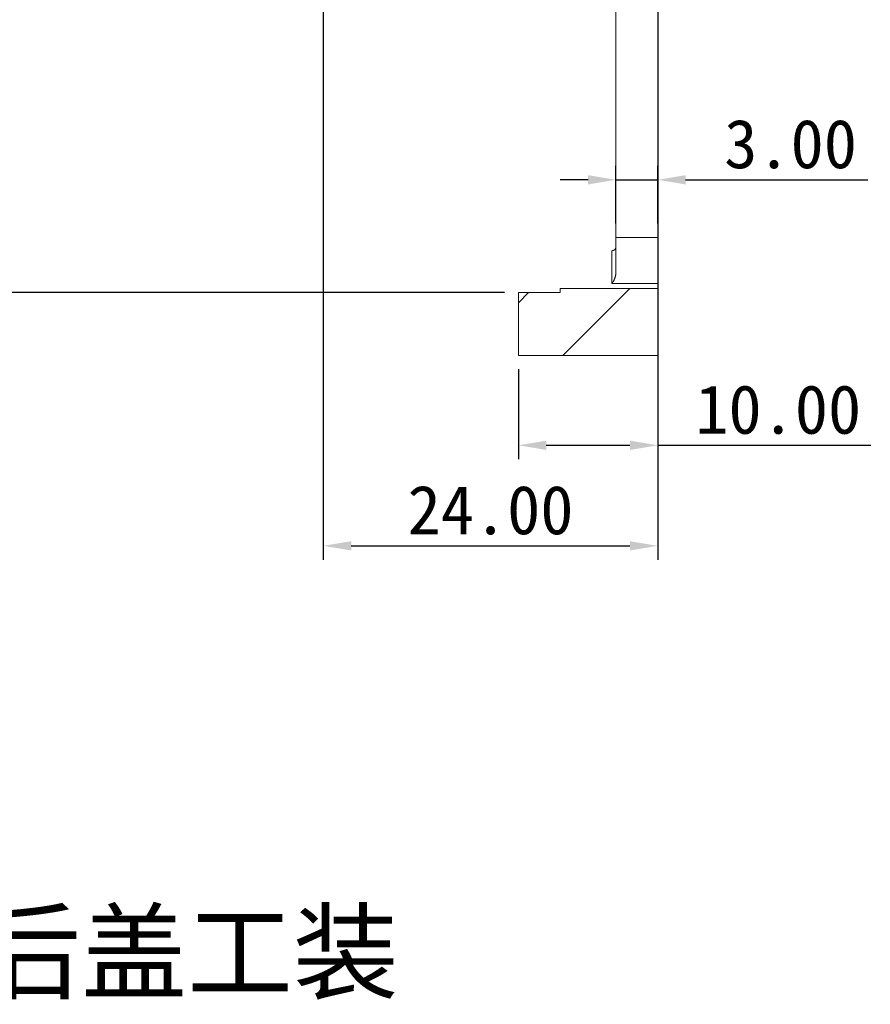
# Model space of a CAD drawing. Header units: millimetres. Extents: x -13715 to -13485, y -1131 to -986.
# Tile 3 of 5: x -13591 to -13530, y -1131 to -1060. Entities that reach past the tile are written whole.
import ezdxf

# ---------------------------------------------------------------- set-up
doc = ezdxf.new("R2010")
doc.units = ezdxf.units.MM
doc.layers.add('标注', color=4, linetype='Continuous', lineweight=13)
doc.styles.get("Standard").update_dxf_attribs({"font": 'SimSun.ttf'})
doc.styles.add('宋体', font='SimSun.ttf')
doc.dimstyles.new('ISO-25', dxfattribs={"dimtxt": 2.5, "dimasz": 2.5, "dimexe": 1.25, "dimexo": 0.625, "dimtad": 1, "dimtoh": 1, "dimzin": 12, "dimtxsty": 'Standard', "dimcen": 2.5, "dimadec": 0, "dimazin": 3, "dimtfac": 1, "dimtmove": 0, "dimatfit": 3, "dimfxl": 1, "dimarcsym": 0})
doc.dimstyles.new('ISO-25$0', dxfattribs={"dimtxt": 3.5, "dimasz": 2, "dimexe": 1, "dimexo": 1, "dimgap": 0.8, "dimtad": 1, "dimtoh": 1, "dimzin": 1, "dimdsep": 46, "dimtxsty": 'Standard', "dimcen": 0, "dimclrd": 256, "dimclre": 256, "dimclrt": 256, "dimadec": 0, "dimazin": 3, "dimtfac": 1, "dimtmove": 0, "dimatfit": 3, "dimfxl": 1, "dimlwd": -1, "dimarcsym": 0})

# ---------------------------------------------------------------- blocks, each defined once
blk = doc.blocks.new('*D19')
at = {"color": 0, "lineweight": -2, "transparency": 16777216}
for p, q in [((-13607.705, -1013.6), (-13621.609, -1025.592)), ((-13596.573, -1013.6), (-13607.705, -1013.6)), ((-13681.055, -1076.861), (-13623.502, -1027.225)), ((-13682.948, -1078.494), (-13684.841, -1080.126))]:
    blk.add_line(p, q, dxfattribs=at)
blk.add_arc((-13652.279, -1052.043), 38, 34.10536, 42.66065, dxfattribs=at)
at = {"color": 0, "lineweight": 18, "transparency": 16777216}
for points in [[(-13621.881, -1025.277), (-13621.337, -1025.908), (-13623.502, -1027.225)], [(-13683.22, -1078.178), (-13682.676, -1078.809), (-13681.055, -1076.861)]]:
    blk.add_solid(points, dxfattribs=at)
at = {"layer": 'Defpoints', "color": 0, "lineweight": 18, "transparency": 16777216}
for p in [(-13623.502, -1027.225), (-13681.055, -1076.861)]:
    blk.add_point(p, dxfattribs=at)
at = {"color": 0, "transparency": 16777216, "insert": (-13601.569, -1010.973), "char_height": 2.5, "attachment_point": 5}
blk.add_mtext('∅76{\\H0.7x;\\S+0.2^ +0.1;}', dxfattribs=at)
blk = doc.blocks.new('*D26')
at = {"lineweight": -2, "transparency": 16777216}
for p, q in [((-13555.57, -1085.161), (-13555.57, -1091.613)), ((-13545.57, -1085.161), (-13545.57, -1091.613))]:
    blk.add_line(p, q, dxfattribs=at)
at = {"transparency": 16777216}
for p, q in [((-13553.57, -1090.613), (-13547.57, -1090.613)), ((-13545.57, -1090.613), (-13530.277, -1090.613))]:
    blk.add_line(p, q, dxfattribs=at)
at = {"lineweight": 18, "transparency": 16777216}
for points in [[(-13553.57, -1090.28), (-13553.57, -1090.947), (-13555.57, -1090.613)], [(-13547.57, -1090.28), (-13547.57, -1090.947), (-13545.57, -1090.613)]]:
    blk.add_solid(points, dxfattribs=at)
at = {"layer": 'Defpoints', "color": 0, "lineweight": 18, "transparency": 16777216}
for p in [(-13555.57, -1084.161), (-13545.57, -1084.161), (-13545.57, -1090.613)]:
    blk.add_point(p, dxfattribs=at)
at = {"transparency": 16777216, "insert": (-13536.924, -1088.063), "char_height": 3.5, "attachment_point": 5}
blk.add_mtext('10.00', dxfattribs=at)
blk = doc.blocks.new('*D27')
at = {"lineweight": -2, "transparency": 16777216}
for p, q in [((-13548.57, -1074.713), (-13548.57, -1070.57)), ((-13545.57, -1074.713), (-13545.57, -1070.57))]:
    blk.add_line(p, q, dxfattribs=at)
at = {"transparency": 16777216}
for p, q in [((-13550.57, -1071.57), (-13552.57, -1071.57)), ((-13548.57, -1071.57), (-13545.57, -1071.57)), ((-13543.57, -1071.57), (-13530.506, -1071.57))]:
    blk.add_line(p, q, dxfattribs=at)
at = {"lineweight": 18, "transparency": 16777216}
for points in [[(-13550.57, -1071.237), (-13550.57, -1071.904), (-13548.57, -1071.57)], [(-13543.57, -1071.237), (-13543.57, -1071.904), (-13545.57, -1071.57)]]:
    blk.add_solid(points, dxfattribs=at)
at = {"layer": 'Defpoints', "color": 0, "lineweight": 18, "transparency": 16777216}
for p in [(-13545.57, -1071.57), (-13548.57, -1075.713), (-13545.57, -1075.713)]:
    blk.add_point(p, dxfattribs=at)
at = {"transparency": 16777216, "insert": (-13536.038, -1069.02), "char_height": 3.5, "attachment_point": 5}
blk.add_mtext('3.00', dxfattribs=at)
blk = doc.blocks.new('*D41')
at = {"lineweight": -2, "transparency": 16777216}
for p, q in [((-13569.57, -1048.161), (-13569.57, -1098.824)), ((-13545.57, -1048.161), (-13545.57, -1098.824))]:
    blk.add_line(p, q, dxfattribs=at)
at = {"transparency": 16777216}
blk.add_line((-13567.57, -1097.824), (-13547.57, -1097.824), dxfattribs=at)
at = {"lineweight": 18, "transparency": 16777216}
for points in [[(-13567.57, -1097.49), (-13567.57, -1098.157), (-13569.57, -1097.824)], [(-13547.57, -1097.49), (-13547.57, -1098.157), (-13545.57, -1097.824)]]:
    blk.add_solid(points, dxfattribs=at)
at = {"layer": 'Defpoints', "color": 0, "lineweight": 18, "transparency": 16777216}
for p in [(-13569.57, -1047.161), (-13545.57, -1047.161), (-13545.57, -1097.824)]:
    blk.add_point(p, dxfattribs=at)
at = {"transparency": 16777216, "insert": (-13557.57, -1095.274), "char_height": 3.5, "attachment_point": 5}
blk.add_mtext('24.00', dxfattribs=at)
blk = doc.blocks.new('*D43')
at = {"lineweight": -2, "transparency": 16777216}
for p, q in [((-13566.57, -1003.661), (-13596.26, -1003.661)), ((-13556.57, -1079.661), (-13596.26, -1079.661))]:
    blk.add_line(p, q, dxfattribs=at)
at = {"transparency": 16777216}
blk.add_line((-13595.26, -1005.661), (-13595.26, -1077.661), dxfattribs=at)
at = {"lineweight": 18, "transparency": 16777216}
for points in [[(-13595.593, -1005.661), (-13594.927, -1005.661), (-13595.26, -1003.661)], [(-13595.593, -1077.661), (-13594.927, -1077.661), (-13595.26, -1079.661)]]:
    blk.add_solid(points, dxfattribs=at)
at = {"layer": 'Defpoints', "color": 0, "lineweight": 18, "transparency": 16777216}
for p in [(-13565.57, -1003.661), (-13595.26, -1079.661), (-13555.57, -1079.661)]:
    blk.add_point(p, dxfattribs=at)
at = {"transparency": 16777216, "insert": (-13598.863, -1041.661), "char_height": 3.5, "attachment_point": 5, "rotation": 90}
blk.add_mtext('%%C76.00{\\H0.7x;\\S+0.2^ +0.1;}', dxfattribs=at)

msp = doc.modelspace()

# ---------------------------------------------------------------- hatches: boundary and pattern name
at = {"lineweight": 18}
h = msp.add_hatch(dxfattribs=at)
h.set_pattern_fill('ANSI31', color=256, scale=1.55, style=0)
h.set_pattern_definition([(45, (-13725.4404, -1173.7003), (-3.47985, 3.47985), [])])
h.paths.add_polyline_path([(-13549.57, -1034.411), (-13548.57, -1033.411), (-13548.57, -1027.661), (-13545.57, -1027.661), (-13545.57, -1041.661), (-13560.579, -1041.661), (-13561.57, -1040.011), (-13569.07, -1040.011), (-13569.57, -1039.511), (-13569.57, -1036.161), (-13569.07, -1035.661), (-13551.57, -1035.661), (-13551.57, -1034.411)], flags=0)
h.paths.add_polyline_path([(-13545.57, -1003.961), (-13553.57, -1003.961), (-13553.57, -1003.661), (-13566.57, -1003.661), (-13566.57, -1002.911), (-13559.07, -1002.911), (-13558.319, -1001.661), (-13559.07, -1000.411), (-13563.54, -1000.411), (-13563.57, -1000.361), (-13566.57, -1000.361), (-13566.57, -999.161), (-13545.57, -999.161)], flags=0)
h.paths.add_polyline_path([(-13545.57, -1079.361), (-13545.57, -1084.161), (-13555.57, -1084.161), (-13555.57, -1079.661), (-13553.57, -1079.661), (-13553.57, -1079.361)], flags=0)
h.paths.add_polyline_path([(-13548.57, -1049.911), (-13549.57, -1048.911), (-13551.57, -1048.911), (-13551.57, -1047.661), (-13569.07, -1047.661), (-13569.57, -1047.161), (-13569.57, -1043.811), (-13569.07, -1043.311), (-13561.57, -1043.311), (-13560.579, -1041.661), (-13545.57, -1041.661), (-13545.57, -1055.867), (-13548.57, -1055.867)], flags=0)

# ---------------------------------------------------------------- linework, layer by layer
for p, q in [((-13548.57, -1057.85), (-13548.57, -1075.713)), ((-13545.57, -1057.85), (-13545.57, -1075.713)), ((-13548.57, -1078.168), (-13548.57, -1075.713)), ((-13548.57, -1075.713), (-13545.57, -1075.713)), ((-13545.57, -1075.713), (-13545.57, -1079.006)), ((-13548.856, -1076.659), (-13548.856, -1079.006)), ((-13548.856, -1079.006), (-13545.57, -1079.006)), ((-13545.57, -1079.361), (-13545.57, -1079.006)), ((-13555.57, -1079.661), (-13552.57, -1079.661)), ((-13555.57, -1084.161), (-13555.57, -1079.661)), ((-13552.57, -1079.361), (-13545.57, -1079.361)), ((-13552.57, -1079.661), (-13552.57, -1079.361)), ((-13545.57, -1079.361), (-13545.57, -1084.161)), ((-13545.57, -1084.161), (-13555.57, -1084.161))]:
    msp.add_line(p, q, dxfattribs=at)
for points in [[(-13548.856, -1076.659), (-13548.846, -1076.658), (-13548.837, -1076.656), (-13548.828, -1076.655), (-13548.819, -1076.653), (-13548.809, -1076.651), (-13548.801, -1076.648), (-13548.792, -1076.646), (-13548.783, -1076.643), (-13548.774, -1076.641), (-13548.766, -1076.638), (-13548.758, -1076.635), (-13548.749, -1076.631), (-13548.741, -1076.628), (-13548.733, -1076.624), (-13548.726, -1076.62), (-13548.718, -1076.616), (-13548.711, -1076.612), (-13548.703, -1076.607), (-13548.696, -1076.603), (-13548.689, -1076.598), (-13548.682, -1076.593), (-13548.675, -1076.588), (-13548.669, -1076.582), (-13548.662, -1076.577), (-13548.656, -1076.571), (-13548.65, -1076.565), (-13548.644, -1076.559), (-13548.638, -1076.552), (-13548.633, -1076.545), (-13548.627, -1076.539), (-13548.622, -1076.532), (-13548.617, -1076.524), (-13548.613, -1076.517), (-13548.608, -1076.509), (-13548.604, -1076.501), (-13548.6, -1076.493), (-13548.596, -1076.485), (-13548.592, -1076.476), (-13548.589, -1076.467), (-13548.586, -1076.458), (-13548.583, -1076.449), (-13548.58, -1076.44), (-13548.578, -1076.43), (-13548.576, -1076.42), (-13548.574, -1076.41), (-13548.573, -1076.4), (-13548.572, -1076.39), (-13548.571, -1076.379), (-13548.57, -1076.368), (-13548.57, -1076.357)], [(-13548.57, -1078.168), (-13548.57, -1078.188), (-13548.571, -1078.209), (-13548.572, -1078.229), (-13548.573, -1078.25), (-13548.574, -1078.27), (-13548.576, -1078.29), (-13548.578, -1078.31), (-13548.58, -1078.329), (-13548.583, -1078.349), (-13548.585, -1078.368), (-13548.588, -1078.387), (-13548.592, -1078.406), (-13548.595, -1078.425), (-13548.599, -1078.444), (-13548.603, -1078.462), (-13548.607, -1078.48), (-13548.612, -1078.499), (-13548.616, -1078.517), (-13548.621, -1078.535), (-13548.626, -1078.552), (-13548.632, -1078.57), (-13548.637, -1078.587), (-13548.643, -1078.605), (-13548.649, -1078.622), (-13548.655, -1078.639), (-13548.661, -1078.656), (-13548.668, -1078.672), (-13548.675, -1078.689), (-13548.681, -1078.705), (-13548.688, -1078.721), (-13548.695, -1078.737), (-13548.703, -1078.753), (-13548.71, -1078.768), (-13548.718, -1078.784), (-13548.725, -1078.799), (-13548.733, -1078.814), (-13548.741, -1078.829), (-13548.749, -1078.843), (-13548.757, -1078.858), (-13548.766, -1078.872), (-13548.774, -1078.886), (-13548.783, -1078.9), (-13548.792, -1078.914), (-13548.801, -1078.928), (-13548.809, -1078.941), (-13548.819, -1078.954), (-13548.828, -1078.967), (-13548.837, -1078.98), (-13548.846, -1078.993), (-13548.856, -1079.006)]]:
    msp.add_lwpolyline(points, dxfattribs=at)

# ---------------------------------------------------------------- texts
at = {"layer": '标注', "linetype": 'Continuous', "lineweight": 25, "insert": (-13596.415, -1127.286), "char_height": 5.56966, "width": 164.91933, "attachment_point": 5, "style": '宋体'}
msp.add_mtext('{\\C0;RI70-测试后盖工装}', dxfattribs=at)

# ---------------------------------------------------------------- dimensions: what is measured, and where the dimension line sits
dim = msp.add_linear_dim(base=(-13595.26, -1079.661), p1=(-13565.57, -1003.661), p2=(-13555.57, -1079.661), angle=90, text='%%C<>{\\H0.7x;\\S+0.2^ +0.1;}', dimstyle='ISO-25$0')
dim.commit()
dim.dimension.update_dxf_attribs({"geometry": '*D43', "text_midpoint": (-13595.26, -1041.661), "dimtype": 160})
dim = msp.add_diameter_dim_2p(p1=(-13681.055, -1076.861), p2=(-13623.502, -1027.225), text='<>{\\H0.7x;\\S+0.2^ +0.1;}', dimstyle='ISO-25')
dim.commit()
dim.dimension.update_dxf_attribs({"geometry": '*D19', "text_midpoint": (-13601.569, -1013.6), "dimtype": 163})
for base, p1, p2, picture, middle in [((-13545.57, -1097.824), (-13569.57, -1047.161), (-13545.57, -1047.161), '*D41', (-13557.57, -1095.274)), ((-13545.57, -1090.613), (-13555.57, -1084.161), (-13545.57, -1084.161), '*D26', (-13536.924, -1088.063))]:
    dim = msp.add_linear_dim(base=base, p1=p1, p2=p2, dimstyle='ISO-25$0')
    dim.commit()
    dim.dimension.update_dxf_attribs({"geometry": picture, "text_midpoint": middle})
dim = msp.add_aligned_dim(p1=(-13548.57, -1075.713), p2=(-13545.57, -1075.713), distance=4.142, dimstyle='ISO-25$0')
dim.commit()
dim.dimension.update_dxf_attribs({"geometry": '*D27', "text_midpoint": (-13536.038, -1069.02)})

doc.saveas('drawing.dxf')
